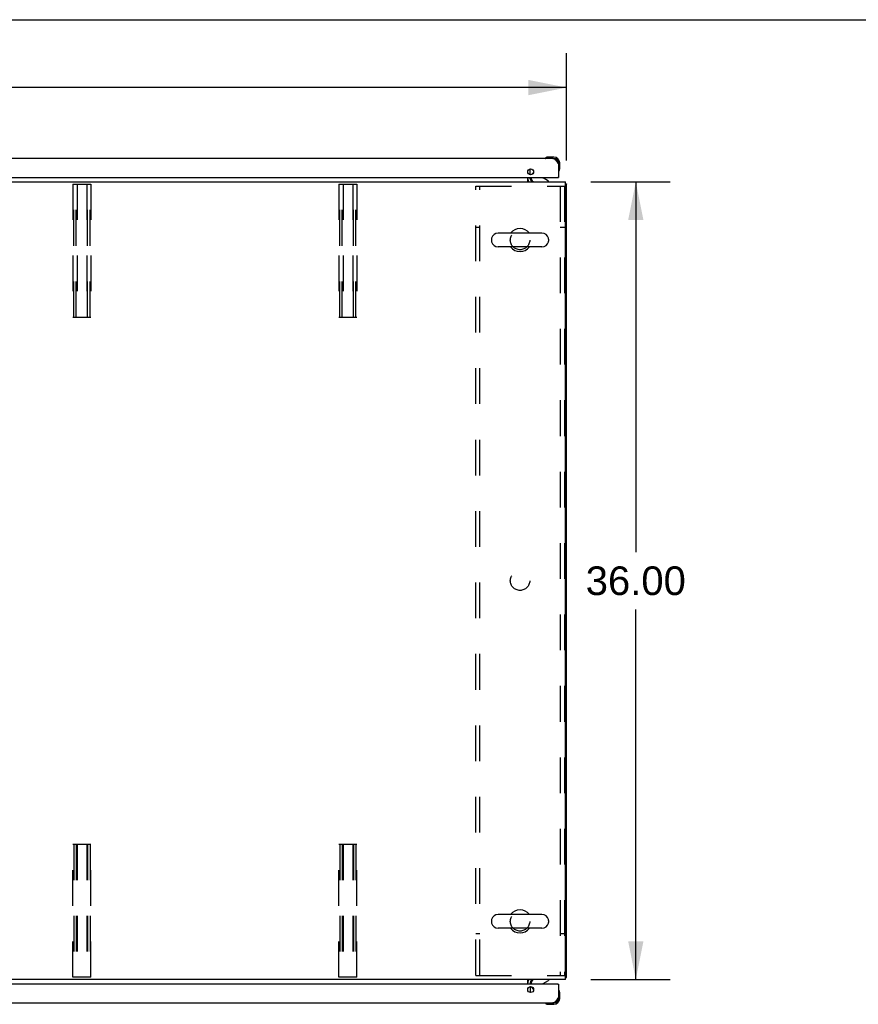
# Model space of a CAD drawing. Header units: inches. Extents: x 0 to 293, y 0 to 190.
# Tile 13 of 22: x 109 to 147, y 145 to 190. Entities that reach past the tile are written whole.
import ezdxf

# ---------------------------------------------------------------- set-up
doc = ezdxf.new("R2010")
doc.units = ezdxf.units.IN
doc.header["$LTSCALE"] = 16.117381
doc.header["$MEASUREMENT"] = 0
doc.linetypes.add('HIDDEN', pattern=[0.2, 0.1, -0.1])
doc.layers.get('0').update_dxf_attribs({"linetype": 'CONTINUOUS'})
for name, color, linetype in [('02___PRT_ALL_AXES', 7, 'CONTINUOUS'), ('DEFAULT_2', 8, 'HIDDEN'), ('DIMENSIONS', 7, 'CONTINUOUS')]:
    doc.layers.add(name, color=color, linetype=linetype)
doc.styles.get("Standard").update_dxf_attribs({"font": 'arial.ttf'})
doc.dimstyles.new('DIMSTYLE_1', dxfattribs={"dimtxt": 1.292838, "dimasz": 1.723784, "dimexe": 0.09, "dimexo": 0.07, "dimgap": 0.0375, "dimtad": 0, "dimtih": 1, "dimtoh": 1, "dimzin": 4, "dimdsep": 46, "dimtxsty": 'Standard', "dimblk": '_FILLED', "dimblk1": '_FILLED', "dimblk2": '_FILLED', "dimcen": 0.09, "dimazin": 1, "dimtfac": 1, "dimtdec": 3, "dimtofl": 0, "dimtmove": 0, "dimatfit": 3, "dimldrblk": '_FILLED', "dimfxl": 1, "dimtolj": 1, "dimtzin": 4, "dimarcsym": 0})

# ---------------------------------------------------------------- blocks, each defined once
blk = doc.blocks.new('_FILLED')
at = {"color": 0, "linetype": 'ByBlock'}
blk.add_solid([(0, 0), (-1, 0.2), (-1, -0.2)], dxfattribs=at)
blk = doc.blocks.new('*D4')
at = {"layer": 'DIMENSIONS', "color": 2, "linetype": 'Continuous'}
for p, q in [((134.456, 182.296), (138.031, 182.296)), ((136.48, 182.296), (136.48, 165.589)), ((136.48, 146.296), (136.48, 163.003)), ((134.456, 146.296), (138.031, 146.296))]:
    blk.add_line(p, q, dxfattribs=at)
at = {"layer": 'DIMENSIONS', "color": 2, "linetype": 'Continuous', "xscale": 1.7237841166, "yscale": 1.7237841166, "zscale": 1.7237841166}
for p, rotation in [((136.48, 182.296), 90), ((136.48, 146.296), 270)]:
    blk.add_blockref('_FILLED', p, dxfattribs=dict(at, rotation=rotation))
at = {"layer": 'DIMENSIONS', "color": 2, "linetype": 'Continuous', "insert": (136.48, 164.942), "char_height": 1.2928, "width": 4.51772, "attachment_point": 2, "line_spacing_factor": 0.9}
blk.add_mtext('36.00', dxfattribs=at)
blk = doc.blocks.new('*D5')
at = {"layer": 'DIMENSIONS', "color": 2, "linetype": 'Continuous'}
for p, q in [((73.361, 183.256), (73.361, 188.105)), ((133.361, 183.256), (133.361, 188.105)), ((73.361, 186.554), (100.456, 186.554)), ((133.361, 186.554), (106.267, 186.554))]:
    blk.add_line(p, q, dxfattribs=at)
at = {"layer": 'DIMENSIONS', "color": 2, "linetype": 'Continuous', "xscale": 1.7237841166, "yscale": 1.7237841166, "zscale": 1.7237841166, "rotation": 180}
blk.add_blockref('_FILLED', (73.361, 186.554), dxfattribs=at)
at = {"layer": 'DIMENSIONS', "color": 2, "linetype": 'Continuous', "xscale": 1.7237841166, "yscale": 1.7237841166, "zscale": 1.7237841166}
blk.add_blockref('_FILLED', (133.361, 186.554), dxfattribs=at)
at = {"layer": 'DIMENSIONS', "color": 2, "linetype": 'Continuous', "insert": (103.361, 187.2), "char_height": 1.2928, "width": 4.51772, "attachment_point": 2, "line_spacing_factor": 0.9}
blk.add_mtext('60.00', dxfattribs=at)

msp = doc.modelspace()

# ---------------------------------------------------------------- linework, layer by layer
at = {"color": 7, "linetype": 'Continuous'}
for p, q in [((0, 189.616), (293.043, 189.616)), ((132.398, 183.369), (132.391, 183.367)), ((132.783, 183.414), (132.527, 183.414)), ((132.986, 183.108), (132.986, 183.151)), ((133.046, 182.895), (133.046, 183.151)), ((131.867, 182.727), (131.787, 182.646)), ((133, 182.759), (133.001, 182.766)), ((131.757, 182.5), (131.757, 182.453)), ((132.544, 182.335), (132.306, 182.473)), ((132.544, 182.296), (132.544, 182.335)), ((132.966, 182.5), (132.986, 182.5)), ((133.309, 182.192), (133.361, 182.192)), ((132.245, 179.977), (130.27, 179.977)), ((129.97, 179.715), (129.97, 179.627)), ((132.545, 179.715), (132.545, 179.627)), ((132.245, 179.365), (130.27, 179.365)), ((129.97, 148.965), (129.97, 148.877)), ((132.245, 149.227), (130.27, 149.227)), ((132.545, 148.965), (132.545, 148.877)), ((132.245, 148.615), (130.27, 148.615)), ((132.306, 146.119), (132.544, 146.257)), ((132.544, 146.296), (132.544, 146.257)), ((133.309, 146.4), (133.361, 146.4)), ((131.757, 146.092), (131.757, 146.139)), ((131.867, 145.865), (131.787, 145.946)), ((132.966, 146.092), (132.986, 146.092)), ((133.001, 145.826), (133, 145.833)), ((133.046, 145.697), (133.043, 145.735)), ((133.046, 145.441), (133.046, 145.697)), ((132.391, 145.225), (132.398, 145.223)), ((132.489, 145.181), (132.527, 145.178)), ((132.527, 145.178), (132.783, 145.178)), ((132.74, 145.238), (132.783, 145.238))]:
    msp.add_line(p, q, dxfattribs=at)
at = {"color": 3, "linetype": 'Continuous'}
for p, q in [((132.74, 183.354), (103.455, 183.354)), ((132.986, 183.108), (132.986, 182.5)), ((131.611, 182.705), (131.611, 182.795)), ((131.715, 182.619), (131.715, 182.881)), ((73.413, 182.296), (133.309, 182.296)), ((103.518, 182.5), (132.966, 182.5)), ((131.611, 182.296), (131.611, 182.5)), ((131.715, 182.439), (131.715, 182.5)), ((133.309, 146.296), (133.309, 182.296)), ((133.361, 146.4), (133.361, 182.192)), ((133.309, 146.296), (73.413, 146.296)), ((131.611, 146.092), (131.611, 146.296)), ((132.966, 146.092), (103.518, 146.092)), ((131.611, 145.797), (131.611, 145.887)), ((131.715, 146.154), (131.715, 146.092)), ((131.715, 145.973), (131.715, 145.711)), ((132.986, 146.092), (132.986, 145.485)), ((103.455, 145.238), (132.74, 145.238))]:
    msp.add_line(p, q, dxfattribs=at)
for points in [[(132.74, 183.354), (132.75, 183.354), (132.76, 183.352), (132.771, 183.349), (132.781, 183.346), (132.791, 183.341), (132.801, 183.335), (132.812, 183.329), (132.822, 183.321), (132.832, 183.312), (132.842, 183.303), (132.853, 183.293), (132.863, 183.282), (132.873, 183.27), (132.884, 183.258), (132.894, 183.244), (132.904, 183.231), (132.914, 183.217), (132.925, 183.202), (132.935, 183.187), (132.945, 183.171), (132.955, 183.156), (132.966, 183.14), (132.976, 183.124), (132.986, 183.108)], [(133.309, 182.212), (133.309, 182.212), (133.314, 182.211), (133.318, 182.21), (133.322, 182.209), (133.326, 182.208), (133.334, 182.206)], [(133.334, 182.206), (133.337, 182.205), (133.341, 182.205), (133.344, 182.204), (133.347, 182.203), (133.349, 182.202), (133.352, 182.201), (133.354, 182.201), (133.356, 182.2), (133.358, 182.198), (133.359, 182.197), (133.36, 182.196), (133.361, 182.195), (133.361, 182.194), (133.361, 182.192)], [(133.309, 146.38), (133.309, 146.38), (133.314, 146.381), (133.318, 146.383), (133.322, 146.383), (133.326, 146.384)], [(133.326, 146.384), (133.334, 146.386), (133.337, 146.387), (133.341, 146.387), (133.344, 146.388), (133.347, 146.389), (133.349, 146.39), (133.352, 146.391), (133.354, 146.392), (133.356, 146.393), (133.358, 146.394), (133.359, 146.395), (133.36, 146.396), (133.361, 146.397), (133.361, 146.399), (133.361, 146.4)], [(132.986, 145.485), (132.976, 145.468), (132.966, 145.452), (132.955, 145.436), (132.945, 145.421), (132.935, 145.405), (132.925, 145.39), (132.914, 145.376), (132.904, 145.361), (132.894, 145.348), (132.884, 145.334), (132.873, 145.322), (132.863, 145.31), (132.853, 145.299), (132.842, 145.289), (132.832, 145.28), (132.822, 145.271), (132.812, 145.263), (132.801, 145.257), (132.791, 145.251), (132.781, 145.246), (132.771, 145.243), (132.76, 145.24), (132.75, 145.239), (132.74, 145.238)]]:
    msp.add_lwpolyline(points, dxfattribs=at)
for centre in [(131.736, 182.75), (131.736, 145.842)]:
    msp.add_circle(centre, 0.133, dxfattribs=at)
at = {"color": 7, "linetype": 'Continuous'}
for centre, radius, start, end in [((132.406, 183.366), 0.015, 120.8899, 173.6204), ((132.406, 183.369), 0.015, 186.3796, 270), ((132.527, 183.164), 0.25, 90, 120.8899), ((132.783, 183.151), 0.263, 0, 90), ((132.783, 183.151), 0.203, 0, 90), ((131.857, 182.576), 0.1, 135, 152.9825), ((133.001, 182.774), 0.015, 180, 263.6204), ((132.998, 182.774), 0.015, 276.3796, 329.1101), ((132.796, 182.895), 0.25, 329.1101, 360), ((131.858, 182.439), 0.246, 180, 215.3313), ((131.914, 182.453), 0.157, 180, 270), ((132.356, 182.56), 0.1, 216.5468, 239.908), ((130.27, 179.671), 0.306, 90, 164.3697), ((131.257, 179.671), 0.523, 35.8102, 144.1898), ((132.245, 179.671), 0.306, 15.6303, 90), ((130.114, 179.715), 0.144, 164.3697, 180), ((130.114, 179.627), 0.144, 180, 195.6303), ((130.27, 179.671), 0.306, 195.6303, 270), ((132.245, 179.671), 0.306, 270, 344.3697), ((132.401, 179.715), 0.144, 0, 15.6303), ((132.401, 179.627), 0.144, 344.3697, 360), ((131.257, 179.671), 0.523, 215.8091, 324.1909), ((131.257, 148.921), 0.523, 35.8102, 144.1898), ((130.114, 148.965), 0.144, 164.3697, 180), ((130.114, 148.877), 0.144, 180, 195.6303), ((130.27, 148.921), 0.306, 90, 164.3697), ((132.245, 148.921), 0.306, 15.6303, 90), ((132.401, 148.965), 0.144, 0, 15.6303), ((132.401, 148.877), 0.144, 344.3697, 360), ((130.27, 148.921), 0.306, 195.6303, 270), ((131.257, 148.921), 0.523, 215.8091, 324.1909), ((132.245, 148.921), 0.306, 270, 344.3697), ((131.858, 146.154), 0.246, 144.6687, 180), ((131.914, 146.139), 0.157, 90, 180), ((131.857, 146.016), 0.1, 207.0175, 225), ((132.356, 146.033), 0.1, 120.092, 143.4532), ((133.001, 145.818), 0.015, 96.3796, 180), ((132.998, 145.818), 0.015, 30.8899, 83.6204), ((132.796, 145.697), 0.25, 0, 30.8899), ((132.783, 145.441), 0.263, 270, 360), ((132.783, 145.441), 0.203, 270, 360), ((132.406, 145.223), 0.015, 90, 173.6204), ((132.406, 145.226), 0.015, 186.3796, 239.1101), ((132.527, 145.428), 0.25, 239.1101, 270)]:
    msp.add_arc(centre, radius, start, end, dxfattribs=at)
at = {"color": 3, "linetype": 'Continuous'}
for centre, radius, start, end in [((132.74, 183.108), 0.246, 0, 90), ((131.858, 182.439), 0.142, 180, 270), ((132.966, 182.52), 0.02, 270, 360), ((131.858, 146.154), 0.142, 90, 180), ((132.966, 146.072), 0.02, 0, 90), ((132.74, 145.485), 0.246, 270, 360)]:
    msp.add_arc(centre, radius, start, end, dxfattribs=at)
at = {"layer": '02___PRT_ALL_AXES', "color": 8, "linetype": 'HIDDEN'}
for centre in [(131.257, 179.671), (131.257, 164.296), (131.257, 148.921)]:
    msp.add_circle(centre, 0.438, dxfattribs=at)
at = {"layer": '02___PRT_ALL_AXES', "color": 7, "linetype": 'Continuous'}
for start, end in [(350.8498, 351.3733), (355.1015, 355.5324)]:
    msp.add_arc((132.783, 145.441), 0.263, start, end, dxfattribs=at)
at = {"layer": 'DEFAULT_2', "color": 8, "linetype": 'HIDDEN'}
for p, q in [((111.08, 182.192), (111.08, 176.192)), ((111.08, 182.192), (111.893, 182.192)), ((111.12, 176.192), (111.12, 182.192)), ((111.228, 176.192), (111.228, 182.192)), ((111.268, 182.192), (111.268, 176.192)), ((111.705, 182.192), (111.705, 176.192)), ((111.745, 176.192), (111.745, 182.192)), ((111.853, 176.192), (111.853, 182.192)), ((111.893, 182.192), (111.893, 176.192)), ((123.08, 182.192), (123.893, 182.192)), ((123.08, 182.192), (123.08, 176.192)), ((123.12, 176.192), (123.12, 182.192)), ((123.228, 176.192), (123.228, 182.192)), ((123.268, 182.192), (123.268, 176.192)), ((123.705, 182.192), (123.705, 176.192)), ((123.745, 176.192), (123.745, 182.192)), ((123.853, 176.192), (123.853, 182.192)), ((123.893, 182.192), (123.893, 176.192)), ((129.257, 182.109), (133.257, 182.109)), ((129.257, 146.484), (129.257, 182.109)), ((129.444, 146.484), (129.444, 182.109)), ((133.07, 182.109), (133.07, 146.484)), ((133.257, 182.109), (133.257, 146.484)), ((129.444, 180.234), (129.257, 180.234)), ((133.257, 180.234), (133.07, 180.234)), ((111.08, 176.192), (111.893, 176.192)), ((123.08, 176.192), (123.893, 176.192)), ((111.08, 152.4), (111.893, 152.4)), ((111.08, 146.4), (111.08, 152.4)), ((111.12, 152.4), (111.12, 146.4)), ((111.228, 152.4), (111.228, 146.4)), ((111.268, 152.4), (111.268, 146.4)), ((111.705, 152.4), (111.705, 146.4)), ((111.745, 152.4), (111.745, 146.4)), ((111.853, 152.4), (111.853, 146.4)), ((111.893, 146.4), (111.893, 152.4)), ((123.08, 152.4), (123.893, 152.4)), ((123.08, 146.4), (123.08, 152.4)), ((123.12, 152.4), (123.12, 146.4)), ((123.228, 152.4), (123.228, 146.4)), ((123.268, 152.4), (123.268, 146.4)), ((123.705, 152.4), (123.705, 146.4)), ((123.745, 152.4), (123.745, 146.4)), ((123.853, 152.4), (123.853, 146.4)), ((123.893, 146.4), (123.893, 152.4)), ((129.444, 148.359), (129.257, 148.359)), ((133.257, 148.359), (133.07, 148.359)), ((111.893, 146.4), (111.08, 146.4)), ((123.893, 146.4), (123.08, 146.4)), ((129.257, 146.484), (133.257, 146.484))]:
    msp.add_line(p, q, dxfattribs=at)

# ---------------------------------------------------------------- dimensions: what is measured, and where the dimension line sits
at = {"layer": 'DIMENSIONS', "color": 2, "linetype": 'Continuous'}
for base, p1, p2, angle, picture, middle in [((73.361, 186.554), (133.361, 183.186), (73.361, 183.186), 180, '*D5', (103.351, 186.547)), ((136.48, 146.296), (134.386, 182.296), (134.386, 146.296), 270, '*D4', (136.477, 164.289))]:
    dim = msp.add_linear_dim(base=base, p1=p1, p2=p2, angle=angle, dimstyle='DIMSTYLE_1', dxfattribs=at)
    dim.commit()
    dim.dimension.update_dxf_attribs({"geometry": picture, "text_midpoint": middle, "dimtype": 160})

doc.saveas('drawing.dxf')
